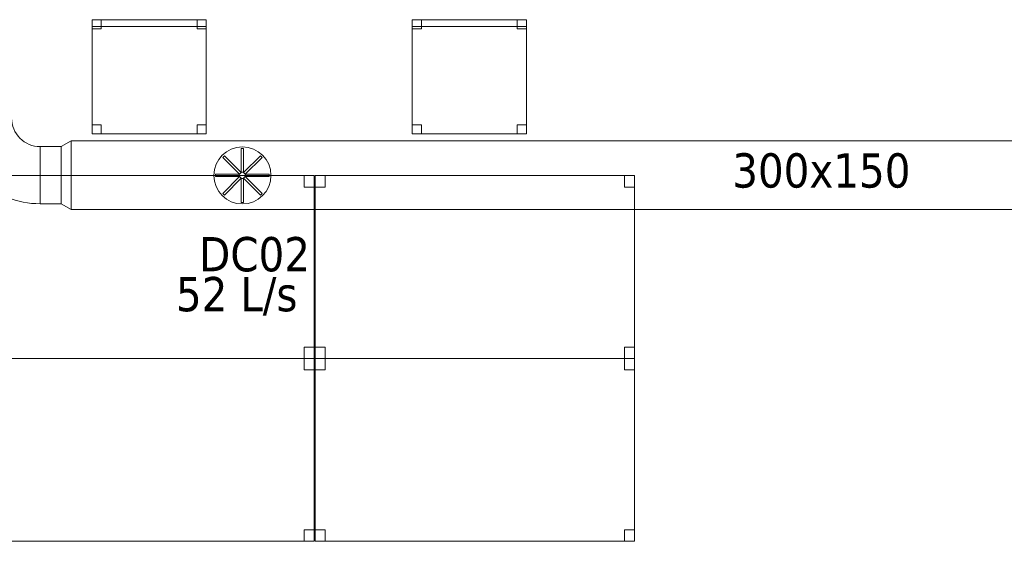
# Model space of a CAD drawing. Header units: metres. Extents: x 397.7 to 427.5, y 12.7 to 28.4.
# Tile 12 of 130: x 402.2 to 406.5, y 18.5 to 20.8. Entities that reach past the tile are written whole.
import ezdxf

# ---------------------------------------------------------------- set-up
doc = ezdxf.new("R2010")
doc.units = ezdxf.units.M
for name, color, linetype, lineweight in [('02_MOBILIARIO', 7, 'Continuous', 18), ('A-DETL-____-MBND', 7, 'Continuous', 18), ('A-DETL-GENF-OTLN', 7, 'Continuous', 18), ('M-HVAC-CDFF-IDEN', 7, 'Continuous', 30), ('M-HVAC-DUCT-IDEN', 7, 'Continuous', 30), ('M-HVAC-DUCT-OTLN', 7, 'Continuous', 18)]:
    doc.layers.add(name, color=color, linetype=linetype, lineweight=lineweight)
doc.styles.add('Tahoma_2', font='tahoma.ttf', dxfattribs={"height": 0.15})

# ---------------------------------------------------------------- blocks, each defined once
blk = doc.blocks.new('Family - Cadira d_Oficina_P4-153809-07_CLI_AIRE_P4')
at = {"layer": 'A-DETL-____-MBND', "color": 253, "true_color": 0xaaaaaa}
for p, q in [((0, 0), (0, 0.5)), ((0, 0.5), (0.5, 0.5)), ((0.5, 0.5), (0, 0.5)), ((0, 0.5), (0, 0)), ((0, 0.47), (0, 0.5)), ((0, 0.5), (0.5, 0.5)), ((0.5, 0.5), (0, 0.5)), ((0, 0.5), (0, 0.47)), ((0, 0.46), (0, 0.5)), ((0, 0.5), (0.04, 0.5)), ((0.04, 0.5), (0, 0.5)), ((0, 0.5), (0, 0.46)), ((0.04, 0.5), (0.04, 0.46)), ((0.04, 0.46), (0.04, 0.5)), ((0.46, 0.46), (0.46, 0.5)), ((0.46, 0.5), (0.5, 0.5)), ((0.5, 0.5), (0.46, 0.5)), ((0.46, 0.5), (0.46, 0.46)), ((0.5, 0.5), (0.5, 0)), ((0.5, 0), (0.5, 0.5)), ((0.5, 0.5), (0.5, 0.47)), ((0.5, 0.47), (0.5, 0.5)), ((0.5, 0.5), (0.5, 0.46)), ((0.5, 0.46), (0.5, 0.5)), ((0.5, 0.47), (0, 0.47)), ((0, 0.47), (0.5, 0.47)), ((0.04, 0.46), (0, 0.46)), ((0, 0.46), (0.04, 0.46)), ((0.5, 0.46), (0.46, 0.46)), ((0.46, 0.46), (0.5, 0.46)), ((0, 0), (0, 0.04)), ((0, 0.04), (0.04, 0.04)), ((0.04, 0.04), (0, 0.04)), ((0, 0.04), (0, 0)), ((0.5, 0), (0, 0)), ((0, 0), (0.5, 0)), ((0.04, 0), (0, 0)), ((0, 0), (0.04, 0)), ((0.04, 0.04), (0.04, 0)), ((0.04, 0), (0.04, 0.04)), ((0.46, 0), (0.46, 0.04)), ((0.46, 0.04), (0.5, 0.04)), ((0.5, 0.04), (0.46, 0.04)), ((0.46, 0.04), (0.46, 0)), ((0.5, 0), (0.46, 0)), ((0.46, 0), (0.5, 0)), ((0.5, 0.04), (0.5, 0)), ((0.5, 0), (0.5, 0.04))]:
    blk.add_line(p, q, dxfattribs=at)
blk = doc.blocks.new('Family - Cadira d_Oficina_P4-153826-07_CLI_AIRE_P4')
at = {"layer": 'A-DETL-____-MBND', "color": 253, "true_color": 0xaaaaaa}
for p, q in [((0, 0.46), (0, 0.5)), ((0, 0.5), (0.04, 0.5)), ((0.04, 0.5), (0, 0.5)), ((0, 0.5), (0, 0.46)), ((0, 0), (0, 0.5)), ((0, 0.5), (0.5, 0.5)), ((0.5, 0.5), (0, 0.5)), ((0, 0.5), (0, 0)), ((0, 0.47), (0, 0.5)), ((0, 0.5), (0.5, 0.5)), ((0.5, 0.5), (0, 0.5)), ((0, 0.5), (0, 0.47)), ((0.04, 0.5), (0.04, 0.46)), ((0.04, 0.46), (0.04, 0.5)), ((0.46, 0.46), (0.46, 0.5)), ((0.46, 0.5), (0.5, 0.5)), ((0.5, 0.5), (0.46, 0.5)), ((0.46, 0.5), (0.46, 0.46)), ((0.5, 0.5), (0.5, 0)), ((0.5, 0), (0.5, 0.5)), ((0.5, 0.5), (0.5, 0.46)), ((0.5, 0.46), (0.5, 0.5)), ((0.5, 0.5), (0.5, 0.47)), ((0.5, 0.47), (0.5, 0.5)), ((0.5, 0.47), (0, 0.47)), ((0, 0.47), (0.5, 0.47)), ((0.04, 0.46), (0, 0.46)), ((0, 0.46), (0.04, 0.46)), ((0.5, 0.46), (0.46, 0.46)), ((0.46, 0.46), (0.5, 0.46)), ((0, 0), (0, 0.04)), ((0, 0.04), (0.04, 0.04)), ((0.04, 0.04), (0, 0.04)), ((0, 0.04), (0, 0)), ((0.5, 0), (0, 0)), ((0, 0), (0.5, 0)), ((0.04, 0), (0, 0)), ((0, 0), (0.04, 0)), ((0.04, 0.04), (0.04, 0)), ((0.04, 0), (0.04, 0.04)), ((0.46, 0), (0.46, 0.04)), ((0.46, 0.04), (0.5, 0.04)), ((0.5, 0.04), (0.46, 0.04)), ((0.46, 0.04), (0.46, 0)), ((0.5, 0), (0.46, 0)), ((0.46, 0), (0.5, 0)), ((0.5, 0.04), (0.5, 0)), ((0.5, 0), (0.5, 0.04))]:
    blk.add_line(p, q, dxfattribs=at)
blk = doc.blocks.new('Family - Taula 140X80_P4-154232-07_CLI_AIRE_P4')
at = {"layer": 'A-DETL-____-MBND', "color": 253, "true_color": 0xaaaaaa}
for p, q in [((0, 0.8001), (1.3973, 0.8001)), ((0, 0), (0, 0.8001)), ((1.3973, 0.8001), (0, 0.8001)), ((0, 0.8001), (0, 0)), ((0, 0.8001), (0.0437, 0.8001)), ((0, 0.7501), (0, 0.8001)), ((0.0437, 0.8001), (0, 0.8001)), ((0, 0.8001), (0, 0.7501)), ((0.0437, 0.8001), (0.0437, 0.7501)), ((0.0437, 0.7501), (0.0437, 0.8001)), ((1.3536, 0.8001), (1.3973, 0.8001)), ((1.3536, 0.7501), (1.3536, 0.8001)), ((1.3973, 0.8001), (1.3536, 0.8001)), ((1.3536, 0.8001), (1.3536, 0.7501)), ((1.3973, 0.8001), (1.3973, 0)), ((1.3973, 0), (1.3973, 0.8001)), ((1.3973, 0.8001), (1.3973, 0.7501)), ((1.3973, 0.7501), (1.3973, 0.8001)), ((0.0437, 0.7501), (0, 0.7501)), ((0, 0.7501), (0.0437, 0.7501)), ((1.3973, 0.7501), (1.3536, 0.7501)), ((1.3536, 0.7501), (1.3973, 0.7501)), ((0, 0.05), (0.0437, 0.05)), ((0, 0), (0, 0.05)), ((0.0437, 0.05), (0, 0.05)), ((0, 0.05), (0, 0)), ((0.0437, 0.05), (0.0437, 0)), ((0.0437, 0), (0.0437, 0.05)), ((1.3536, 0.05), (1.3973, 0.05)), ((1.3536, 0), (1.3536, 0.05)), ((1.3973, 0.05), (1.3536, 0.05)), ((1.3536, 0.05), (1.3536, 0)), ((1.3973, 0.05), (1.3973, 0)), ((1.3973, 0), (1.3973, 0.05)), ((0, 0), (1.3973, 0)), ((0.0437, 0), (0, 0)), ((0, 0), (0.0437, 0)), ((1.3973, 0), (1.3536, 0)), ((1.3536, 0), (1.3973, 0)), ((1.3973, 0), (0, 0))]:
    blk.add_line(p, q, dxfattribs=at)
blk = doc.blocks.new('Family - Taula 140X80_P4-154330-07_CLI_AIRE_P4')
at = {"layer": 'A-DETL-____-MBND', "color": 253, "true_color": 0xaaaaaa}
for p, q in [((0, 0.8001), (0.0437, 0.8001)), ((0, 0.7501), (0, 0.8001)), ((0.0437, 0.8001), (0, 0.8001)), ((0, 0.8001), (0, 0.7501)), ((0, 0.8001), (1.3973, 0.8001)), ((0, 0), (0, 0.8001)), ((1.3973, 0.8001), (0, 0.8001)), ((0, 0.8001), (0, 0)), ((0.0437, 0.8001), (0.0437, 0.7501)), ((0.0437, 0.7501), (0.0437, 0.8001)), ((1.3536, 0.8001), (1.3973, 0.8001)), ((1.3536, 0.7501), (1.3536, 0.8001)), ((1.3973, 0.8001), (1.3536, 0.8001)), ((1.3536, 0.8001), (1.3536, 0.7501)), ((1.3973, 0.8001), (1.3973, 0.7501)), ((1.3973, 0.7501), (1.3973, 0.8001)), ((1.3973, 0.8001), (1.3973, 0)), ((1.3973, 0), (1.3973, 0.8001)), ((0.0437, 0.7501), (0, 0.7501)), ((0, 0.7501), (0.0437, 0.7501)), ((1.3973, 0.7501), (1.3536, 0.7501)), ((1.3536, 0.7501), (1.3973, 0.7501)), ((0, 0.05), (0.0437, 0.05)), ((0, 0), (0, 0.05)), ((0.0437, 0.05), (0, 0.05)), ((0, 0.05), (0, 0)), ((0.0437, 0.05), (0.0437, 0)), ((0.0437, 0), (0.0437, 0.05)), ((1.3536, 0.05), (1.3973, 0.05)), ((1.3536, 0), (1.3536, 0.05)), ((1.3973, 0.05), (1.3536, 0.05)), ((1.3536, 0.05), (1.3536, 0)), ((1.3973, 0.05), (1.3973, 0)), ((1.3973, 0), (1.3973, 0.05)), ((0.0437, 0), (0, 0)), ((0, 0), (0.0437, 0)), ((0, 0), (1.3973, 0)), ((1.3973, 0), (1.3536, 0)), ((1.3536, 0), (1.3973, 0)), ((1.3973, 0), (0, 0))]:
    blk.add_line(p, q, dxfattribs=at)
blk = doc.blocks.new('Family - Taula 140X80_P4-154356-07_CLI_AIRE_P4')
at = {"layer": 'A-DETL-____-MBND', "color": 253, "true_color": 0xaaaaaa}
for p, q in [((0, 0.7501), (0, 0.8001)), ((0, 0.8001), (0.0437, 0.8001)), ((0.0437, 0.8001), (0, 0.8001)), ((0, 0.8001), (0, 0.7501)), ((0, 0), (0, 0.8001)), ((0, 0.8001), (1.3973, 0.8001)), ((1.3973, 0.8001), (0, 0.8001)), ((0, 0.8001), (0, 0)), ((0.0437, 0.8001), (0.0437, 0.7501)), ((0.0437, 0.7501), (0.0437, 0.8001)), ((1.3536, 0.7501), (1.3536, 0.8001)), ((1.3536, 0.8001), (1.3973, 0.8001)), ((1.3973, 0.8001), (1.3536, 0.8001)), ((1.3536, 0.8001), (1.3536, 0.7501)), ((1.3973, 0.8001), (1.3973, 0.7501)), ((1.3973, 0.7501), (1.3973, 0.8001)), ((1.3973, 0.8001), (1.3973, 0)), ((1.3973, 0), (1.3973, 0.8001)), ((0.0437, 0.7501), (0, 0.7501)), ((0, 0.7501), (0.0437, 0.7501)), ((1.3973, 0.7501), (1.3536, 0.7501)), ((1.3536, 0.7501), (1.3973, 0.7501)), ((0, 0), (0, 0.05)), ((0, 0.05), (0.0437, 0.05)), ((0.0437, 0.05), (0, 0.05)), ((0, 0.05), (0, 0)), ((0.0437, 0.05), (0.0437, 0)), ((0.0437, 0), (0.0437, 0.05)), ((1.3536, 0), (1.3536, 0.05)), ((1.3536, 0.05), (1.3973, 0.05)), ((1.3973, 0.05), (1.3536, 0.05)), ((1.3536, 0.05), (1.3536, 0)), ((1.3973, 0.05), (1.3973, 0)), ((1.3973, 0), (1.3973, 0.05)), ((1.3973, 0), (0, 0)), ((0, 0), (1.3973, 0)), ((0.0437, 0), (0, 0)), ((0, 0), (0.0437, 0)), ((1.3973, 0), (1.3536, 0)), ((1.3536, 0), (1.3973, 0))]:
    blk.add_line(p, q, dxfattribs=at)
blk = doc.blocks.new('Family - Taula 140X80_P4-154391-07_CLI_AIRE_P4')
at = {"layer": 'A-DETL-____-MBND', "color": 253, "true_color": 0xaaaaaa}
for p, q in [((0, 0.7501), (0, 0.8001)), ((0, 0.8001), (0.0437, 0.8001)), ((0.0437, 0.8001), (0, 0.8001)), ((0, 0.8001), (0, 0.7501)), ((0, 0), (0, 0.8001)), ((0, 0.8001), (1.3973, 0.8001)), ((1.3973, 0.8001), (0, 0.8001)), ((0, 0.8001), (0, 0)), ((0.0437, 0.8001), (0.0437, 0.7501)), ((0.0437, 0.7501), (0.0437, 0.8001)), ((1.3536, 0.7501), (1.3536, 0.8001)), ((1.3536, 0.8001), (1.3973, 0.8001)), ((1.3973, 0.8001), (1.3536, 0.8001)), ((1.3536, 0.8001), (1.3536, 0.7501)), ((1.3973, 0.8001), (1.3973, 0)), ((1.3973, 0), (1.3973, 0.8001)), ((1.3973, 0.8001), (1.3973, 0.7501)), ((1.3973, 0.7501), (1.3973, 0.8001)), ((0.0437, 0.7501), (0, 0.7501)), ((0, 0.7501), (0.0437, 0.7501)), ((1.3973, 0.7501), (1.3536, 0.7501)), ((1.3536, 0.7501), (1.3973, 0.7501)), ((0, 0), (0, 0.05)), ((0, 0.05), (0.0437, 0.05)), ((0.0437, 0.05), (0, 0.05)), ((0, 0.05), (0, 0)), ((0.0437, 0.05), (0.0437, 0)), ((0.0437, 0), (0.0437, 0.05)), ((1.3536, 0), (1.3536, 0.05)), ((1.3536, 0.05), (1.3973, 0.05)), ((1.3973, 0.05), (1.3536, 0.05)), ((1.3536, 0.05), (1.3536, 0)), ((1.3973, 0.05), (1.3973, 0)), ((1.3973, 0), (1.3973, 0.05)), ((1.3973, 0), (0, 0)), ((0, 0), (1.3973, 0)), ((0.0437, 0), (0, 0)), ((0, 0), (0.0437, 0)), ((1.3973, 0), (1.3536, 0)), ((1.3536, 0), (1.3973, 0))]:
    blk.add_line(p, q, dxfattribs=at)
blk = doc.blocks.new('LONDR55-XX_ZZ-ARQ-CAA-M3D-Londres55_ifc-1-07_CLI_AIRE_P4')
at = {"layer": '02_MOBILIARIO', "color": 253, "lineweight": 18, "true_color": 0xaaaaaa}
for name, p in [('Family - Cadira d_Oficina_P4-153826-07_CLI_AIRE_P4', (402.4693, 20.2923)), ('Family - Cadira d_Oficina_P4-153809-07_CLI_AIRE_P4', (403.8705, 20.2923)), ('Family - Taula 140X80_P4-154330-07_CLI_AIRE_P4', (402.0446, 19.31)), ('Family - Taula 140X80_P4-154232-07_CLI_AIRE_P4', (403.4458, 19.31)), ('Family - Taula 140X80_P4-154391-07_CLI_AIRE_P4', (402.0446, 18.51)), ('Family - Taula 140X80_P4-154356-07_CLI_AIRE_P4', (403.4458, 18.51))]:
    blk.add_blockref(name, p, dxfattribs=at)
blk = doc.blocks.new('M_Transición rectangular - Ángulo - 60 grados-351817-07_CLI_AIRE_P4')
at = {"layer": 'M-HVAC-DUCT-OTLN', "color": 143, "true_color": 0x32aad1}
for p, q in [((0, 0.15), (0, -0.15)), ((0, 0.15), (0.0433, 0.125)), ((0, 0.15), (0.0433, 0.125)), ((0, -0.15), (0, 0.15)), ((0.0433, -0.125), (0.0433, 0.125)), ((0.0433, 0.125), (0.0433, -0.125)), ((0, -0.15), (0.0433, -0.125)), ((0.0433, -0.125), (0, -0.15))]:
    blk.add_line(p, q, dxfattribs=at)
blk = doc.blocks.new('M_Codo rectangular - Radio - 1 W-351360-07_CLI_AIRE_P4')
at = {"layer": 'M-HVAC-DUCT-OTLN', "color": 143, "true_color": 0x32aad1}
for p, q in [((-0.125, 0.25), (0.125, 0.25)), ((0.125, 0.25), (-0.125, 0.25)), ((-0.25, 0.125), (-0.25, -0.125)), ((-0.25, -0.125), (-0.25, 0.125))]:
    blk.add_line(p, q, dxfattribs=at)
for radius, end in [(0.125, 360), (0.125, 0), (0.375, 0), (0.375, 0)]:
    blk.add_arc((-0.25, 0.25), radius, 270, end, dxfattribs=at)
blk = doc.blocks.new('ZYR_03_06_08_01 Difusor Rotacional Circular Impulsió NO PLENUM - DC02-354801-07_CLI_AIRE_P4')
at = {"layer": 'A-DETL-GENF-OTLN', "color": 143, "true_color": 0x32aad1}
for p, q in [((-0.0052, 0.1179), (0.0052, 0.1179)), ((-0.0052, 0.0138), (-0.0052, 0.1179)), ((0.0052, 0.1179), (0.0052, 0.0138)), ((-0.0862, 0.0788), (-0.0788, 0.0862)), ((-0.0125, 0.0052), (-0.0862, 0.0788)), ((-0.0788, 0.0862), (-0.0052, 0.0125)), ((0.0052, 0.0125), (0.0788, 0.0862)), ((0.0862, 0.0788), (0.0125, 0.0052)), ((0.0788, 0.0862), (0.0862, 0.0788)), ((-0.1179, 0.0052), (-0.0138, 0.0052)), ((-0.1179, -0.0052), (-0.1179, 0.0052)), ((-0.0138, 0.0052), (-0.0138, -0.0052)), ((-0.0052, 0.0125), (-0.0125, 0.0052)), ((0.0052, 0.0138), (-0.0052, 0.0138)), ((0.0125, 0.0052), (0.0052, 0.0125)), ((0.0138, 0.0052), (0.1179, 0.0052)), ((0.0138, -0.0052), (0.0138, 0.0052)), ((0.1179, 0.0052), (0.1179, -0.0052)), ((-0.0138, -0.0052), (-0.1179, -0.0052)), ((-0.0862, -0.0788), (-0.0125, -0.0052)), ((-0.0052, -0.0125), (-0.0788, -0.0862)), ((-0.0125, -0.0052), (-0.0052, -0.0125)), ((-0.0052, -0.0138), (0.0052, -0.0138)), ((-0.0052, -0.1179), (-0.0052, -0.0138)), ((0.0052, -0.0125), (0.0125, -0.0052)), ((0.0788, -0.0862), (0.0052, -0.0125)), ((0.0052, -0.0138), (0.0052, -0.1179)), ((0.0125, -0.0052), (0.0862, -0.0788)), ((0.1179, -0.0052), (0.0138, -0.0052)), ((-0.0788, -0.0862), (-0.0862, -0.0788)), ((0.0862, -0.0788), (0.0788, -0.0862)), ((0.0052, -0.1179), (-0.0052, -0.1179))]:
    blk.add_line(p, q, dxfattribs=at)
blk.add_circle((0, 0), 0.125, dxfattribs=at)

msp = doc.modelspace()

# ---------------------------------------------------------------- linework, layer by layer
at = {"layer": 'M-HVAC-DUCT-OTLN', "color": 143, "true_color": 0x32aad1}
for p, q in [((402.3779, 19.9619), (402.3779, 20.2619)), ((402.3779, 20.2619), (407.8719, 20.2619)), ((402.2419, 19.9869), (402.2419, 20.2369)), ((402.2419, 20.2369), (402.3346, 20.2369)), ((402.3346, 19.9869), (402.3346, 20.2369)), ((402.3346, 19.9869), (402.2419, 19.9869)), ((407.8719, 19.9619), (402.3779, 19.9619))]:
    msp.add_line(p, q, dxfattribs=at)

# ---------------------------------------------------------------- block references
at = {"lineweight": 5}
msp.add_blockref('LONDR55-XX_ZZ-ARQ-CAA-M3D-Londres55_ifc-1-07_CLI_AIRE_P4', (0, 0), dxfattribs=at)
at = {"layer": 'A-DETL-GENF-OTLN', "color": 143, "true_color": 0x32aad1}
msp.add_blockref('ZYR_03_06_08_01 Difusor Rotacional Circular Impulsió NO PLENUM - DC02-354801-07_CLI_AIRE_P4', (403.1271, 20.111), dxfattribs=at)
at = {"layer": 'M-HVAC-DUCT-OTLN', "color": 143, "true_color": 0x32aad1}
for name, p, rotation in [('M_Codo rectangular - Radio - 1 W-351360-07_CLI_AIRE_P4', (401.9919, 20.1119), 270), ('M_Transición rectangular - Ángulo - 60 grados-351817-07_CLI_AIRE_P4', (402.3779, 20.1119), 180)]:
    msp.add_blockref(name, p, dxfattribs=dict(at, rotation=rotation))

# ---------------------------------------------------------------- texts
at = {"layer": 'M-HVAC-CDFF-IDEN', "char_height": 0.15, "attachment_point": 1, "style": 'Tahoma_2'}
for s, insert, width in [('DC02', (402.9381, 19.8413), 0.577215), ('52 L/s', (402.8365, 19.6666), 0.661392)]:
    msp.add_mtext(s, dxfattribs=dict(at, insert=insert, width=width))
at = {"layer": 'M-HVAC-DUCT-IDEN', "insert": (405.2712, 20.2078), "char_height": 0.15, "width": 0.913924, "attachment_point": 1, "style": 'Tahoma_2'}
msp.add_mtext('300x150', dxfattribs=at)

doc.saveas('drawing.dxf')
